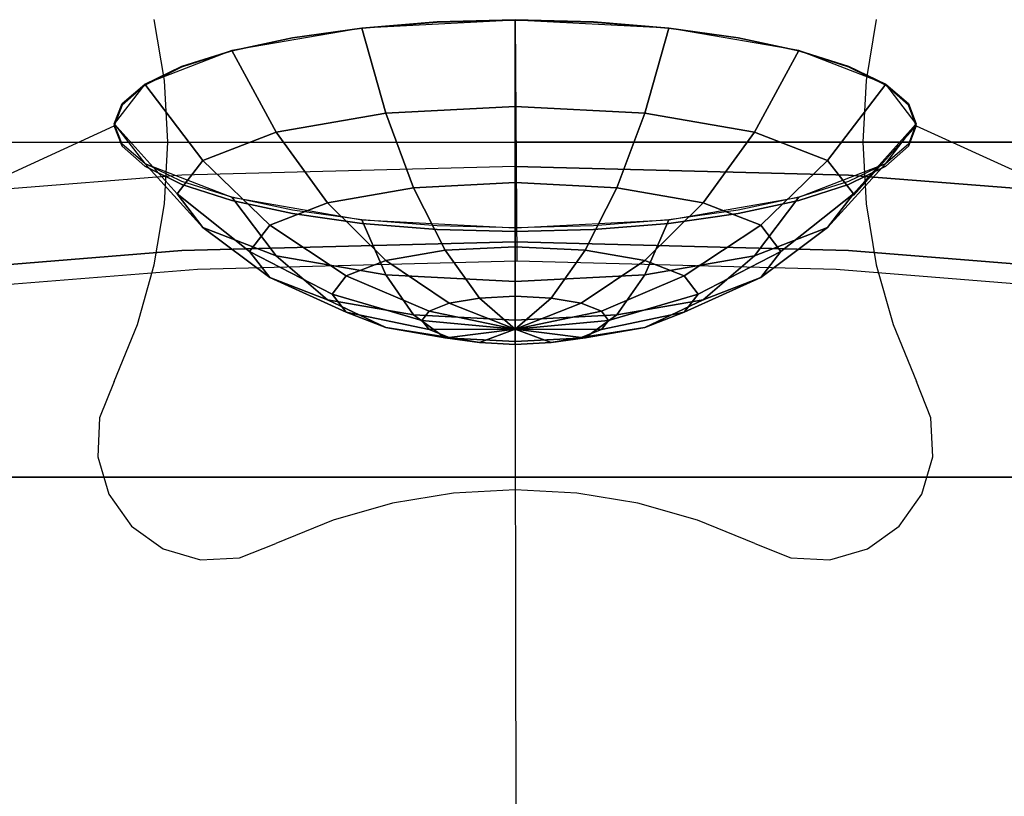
# Model space of a CAD drawing. Header units: millimetres. Extents: x -249 to 235, y -320 to 321.
# Tile 4 of 10: x -55 to 54, y -242 to -156. Entities that reach past the tile are written whole.
import ezdxf

# ---------------------------------------------------------------- set-up
doc = ezdxf.new("R2010")
doc.units = ezdxf.units.MM
doc.layers.add('KF_SW_215E_SPEAKDETAIL', color=250, linetype='Continuous')
doc.layers.add('KF_SW_215E_SPEAKER', color=253, linetype='Continuous')

# ---------------------------------------------------------------- blocks, each defined once
blk = doc.blocks.new('KF_SW215E')
at = {"layer": 'KF_SW_215E_SPEAKDETAIL', "color": 252}
for points, invisible_edges in [([(-45.94, 508.5, 200.46), (-46.14, 508.5, 204.77), (-39.86, 508.5, 200.93), (-42.1, 508.5, 198.69)], 14), ([(-46.14, 508.5, 204.77), (-44.93, 508.5, 208.91), (-37.63, 508.5, 203.16), (-39.86, 508.5, 200.93)], 14), ([(-44.33, 508.5, 196.46), (-45.94, 508.5, 200.46), (-42.1, 508.5, 198.69), (-44.33, 508.5, 196.46)], 14), ([(-44.93, 508.5, 208.91), (-42.43, 508.5, 212.43), (-35.4, 508.5, 205.4), (-37.63, 508.5, 203.16)], 14), ([(41.76, 508.5, 190.13), (44.33, 508.5, 196.46), (-44.33, 508.5, 196.46), (-41.76, 508.5, 190.13)], 10), ([(-20.13, 508.5, 211.76), (-26.46, 508.5, 214.33), (-44.33, 508.5, 196.46), (-33.25, 508.5, 196.46)], 14), ([(-42.43, 508.5, 212.43), (-38.91, 508.5, 214.93), (-33.16, 508.5, 207.63), (-35.4, 508.5, 205.4)], 14), ([(39.9, 508.5, 183.56), (41.76, 508.5, 190.13), (-41.76, 508.5, 190.13), (-39.9, 508.5, 183.56)], 10), ([(38.78, 508.5, 176.82), (39.9, 508.5, 183.56), (-39.9, 508.5, 183.56), (-38.78, 508.5, 176.82)], 10), ([(39.9, 508.5, 156.44), (38.78, 508.5, 163.18), (-38.78, 508.5, 163.18), (-39.9, 508.5, 156.44)], 10), ([(-38.91, 508.5, 214.93), (-34.77, 508.5, 216.14), (-30.93, 508.5, 209.86), (-33.16, 508.5, 207.63)], 14), ([(38.78, 508.5, 163.18), (38.4, 508.5, 170), (-38.4, 508.5, 170), (-38.78, 508.5, 163.18)], 10), ([(38.4, 508.5, 170), (38.78, 508.5, 176.82), (-38.78, 508.5, 176.82), (-38.4, 508.5, 170)], 10), ([(-34.77, 508.5, 216.14), (-30.46, 508.5, 215.94), (-28.69, 508.5, 212.1), (-30.93, 508.5, 209.86)], 14), ([(-13.56, 508.5, 209.9), (-20.13, 508.5, 211.76), (-33.25, 508.5, 196.46), (-22.17, 508.5, 196.46)], 14), ([(-30.46, 508.5, 215.94), (-26.46, 508.5, 214.33), (-26.46, 508.5, 214.33), (-28.69, 508.5, 212.1)], 14), ([(-6.82, 508.5, 208.78), (-13.56, 508.5, 209.9), (-22.17, 508.5, 196.46), (-11.08, 508.5, 196.46)], 14), ([(0, 508.5, 208.4), (-6.82, 508.5, 208.78), (-11.08, 508.5, 196.46), (0, 508.5, 196.46)], 14), ([(6.82, 508.5, 208.78), (0, 508.5, 208.4), (0, 508.5, 196.46), (11.08, 508.5, 196.46)], 14), ([(13.56, 508.5, 209.9), (6.82, 508.5, 208.78), (11.08, 508.5, 196.46), (22.17, 508.5, 196.46)], 14), ([(20.13, 508.5, 211.76), (13.56, 508.5, 209.9), (22.17, 508.5, 196.46), (33.25, 508.5, 196.46)], 14), ([(26.46, 508.5, 214.33), (20.13, 508.5, 211.76), (33.25, 508.5, 196.46), (44.33, 508.5, 196.46)], 14), ([(26.46, 508.5, 214.33), (30.46, 508.5, 215.94), (28.69, 508.5, 212.1), (26.46, 508.5, 214.33)], 14), ([(30.46, 508.5, 215.94), (34.77, 508.5, 216.14), (30.93, 508.5, 209.86), (28.69, 508.5, 212.1)], 14), ([(34.77, 508.5, 216.14), (38.91, 508.5, 214.93), (33.16, 508.5, 207.63), (30.93, 508.5, 209.86)], 14), ([(38.91, 508.5, 214.93), (42.43, 508.5, 212.43), (35.4, 508.5, 205.4), (33.16, 508.5, 207.63)], 14), ([(42.43, 508.5, 212.43), (44.93, 508.5, 208.91), (37.63, 508.5, 203.16), (35.4, 508.5, 205.4)], 14), ([(44.93, 508.5, 208.91), (46.14, 508.5, 204.77), (39.86, 508.5, 200.93), (37.63, 508.5, 203.16)], 14), ([(46.14, 508.5, 204.77), (45.94, 508.5, 200.46), (42.1, 508.5, 198.69), (39.86, 508.5, 200.93)], 14), ([(45.94, 508.5, 200.46), (44.33, 508.5, 196.46), (44.33, 508.5, 196.46), (42.1, 508.5, 198.69)], 14), ([(-45.94, -508.5, 200.46), (-46.14, -508.5, 204.77), (-39.86, -508.5, 200.93), (-42.1, -508.5, 198.69)], 14), ([(-46.14, -508.5, 204.77), (-44.93, -508.5, 208.91), (-37.63, -508.5, 203.16), (-39.86, -508.5, 200.93)], 14), ([(-44.33, -508.5, 196.46), (-45.94, -508.5, 200.46), (-42.1, -508.5, 198.69), (-44.33, -508.5, 196.46)], 14), ([(-44.93, -508.5, 208.91), (-42.43, -508.5, 212.43), (-35.4, -508.5, 205.4), (-37.63, -508.5, 203.16)], 14), ([(41.76, -508.5, 190.13), (44.33, -508.5, 196.46), (-44.33, -508.5, 196.46), (-41.76, -508.5, 190.13)], 10), ([(-20.13, -508.5, 211.76), (-26.46, -508.5, 214.33), (-44.33, -508.5, 196.46), (-33.25, -508.5, 196.46)], 14), ([(-42.43, -508.5, 212.43), (-38.91, -508.5, 214.93), (-33.16, -508.5, 207.63), (-35.4, -508.5, 205.4)], 14), ([(39.9, -508.5, 183.56), (41.76, -508.5, 190.13), (-41.76, -508.5, 190.13), (-39.9, -508.5, 183.56)], 10), ([(38.78, -508.5, 176.82), (39.9, -508.5, 183.56), (-39.9, -508.5, 183.56), (-38.78, -508.5, 176.82)], 10), ([(39.9, -508.5, 156.44), (38.78, -508.5, 163.18), (-38.78, -508.5, 163.18), (-39.9, -508.5, 156.44)], 10), ([(-38.91, -508.5, 214.93), (-34.77, -508.5, 216.14), (-30.93, -508.5, 209.86), (-33.16, -508.5, 207.63)], 14), ([(38.78, -508.5, 163.18), (38.4, -508.5, 170), (-38.4, -508.5, 170), (-38.78, -508.5, 163.18)], 10), ([(38.4, -508.5, 170), (38.78, -508.5, 176.82), (-38.78, -508.5, 176.82), (-38.4, -508.5, 170)], 10), ([(-34.77, -508.5, 216.14), (-30.46, -508.5, 215.94), (-28.69, -508.5, 212.1), (-30.93, -508.5, 209.86)], 14), ([(-13.56, -508.5, 209.9), (-20.13, -508.5, 211.76), (-33.25, -508.5, 196.46), (-22.17, -508.5, 196.46)], 14), ([(-30.46, -508.5, 215.94), (-26.46, -508.5, 214.33), (-26.46, -508.5, 214.33), (-28.69, -508.5, 212.1)], 14), ([(-6.82, -508.5, 208.78), (-13.56, -508.5, 209.9), (-22.17, -508.5, 196.46), (-11.08, -508.5, 196.46)], 14), ([(0, -508.5, 208.4), (-6.82, -508.5, 208.78), (-11.08, -508.5, 196.46), (0, -508.5, 196.46)], 14), ([(6.82, -508.5, 208.78), (0, -508.5, 208.4), (0, -508.5, 196.46), (11.08, -508.5, 196.46)], 14), ([(13.56, -508.5, 209.9), (6.82, -508.5, 208.78), (11.08, -508.5, 196.46), (22.17, -508.5, 196.46)], 14), ([(20.13, -508.5, 211.76), (13.56, -508.5, 209.9), (22.17, -508.5, 196.46), (33.25, -508.5, 196.46)], 14), ([(26.46, -508.5, 214.33), (20.13, -508.5, 211.76), (33.25, -508.5, 196.46), (44.33, -508.5, 196.46)], 14), ([(26.46, -508.5, 214.33), (30.46, -508.5, 215.94), (28.69, -508.5, 212.1), (26.46, -508.5, 214.33)], 14), ([(30.46, -508.5, 215.94), (34.77, -508.5, 216.14), (30.93, -508.5, 209.86), (28.69, -508.5, 212.1)], 14), ([(34.77, -508.5, 216.14), (38.91, -508.5, 214.93), (33.16, -508.5, 207.63), (30.93, -508.5, 209.86)], 14), ([(38.91, -508.5, 214.93), (42.43, -508.5, 212.43), (35.4, -508.5, 205.4), (33.16, -508.5, 207.63)], 14), ([(42.43, -508.5, 212.43), (44.93, -508.5, 208.91), (37.63, -508.5, 203.16), (35.4, -508.5, 205.4)], 14), ([(44.93, -508.5, 208.91), (46.14, -508.5, 204.77), (39.86, -508.5, 200.93), (37.63, -508.5, 203.16)], 14), ([(46.14, -508.5, 204.77), (45.94, -508.5, 200.46), (42.1, -508.5, 198.69), (39.86, -508.5, 200.93)], 14), ([(45.94, -508.5, 200.46), (44.33, -508.5, 196.46), (44.33, -508.5, 196.46), (42.1, -508.5, 198.69)], 14)]:
    blk.add_3dface(points, dxfattribs=dict(at, invisible_edges=invisible_edges))
at = {"layer": 'KF_SW_215E_SPEAKDETAIL'}
for points, invisible_edges in [([(-8.64, 338.72, 179.64), (0, 339.54, 179.86), (0.17, 454.19, 278.51), (-35.13, 450.84, 277.59)], 10), ([(0, 339.54, 179.86), (8.64, 338.72, 179.64), (35.47, 450.84, 277.59), (0.17, 454.19, 278.51)], 2), ([(-16.96, 336.29, 178.97), (-8.64, 338.72, 179.64), (-35.13, 450.84, 277.59), (-69.07, 440.91, 274.87)], 10), ([(8.64, 338.72, 179.64), (16.96, 336.29, 178.97), (69.41, 440.91, 274.87), (35.47, 450.84, 277.59)], 10), ([(-24.62, 332.34, 177.89), (-16.96, 336.29, 178.97), (-69.07, 440.91, 274.87), (-100.35, 424.78, 270.47)], 10), ([(16.96, 336.29, 178.97), (24.62, 332.34, 177.89), (100.69, 424.78, 270.47), (69.41, 440.91, 274.87)], 10), ([(-31.33, 327.02, 176.44), (-24.62, 332.34, 177.89), (-100.35, 424.78, 270.47), (-127.77, 403.07, 264.54)], 10), ([(24.62, 332.34, 177.89), (31.33, 327.02, 176.44), (128.11, 403.07, 264.54), (100.69, 424.78, 270.47)], 10), ([(-36.84, 320.54, 174.67), (-31.33, 327.02, 176.44), (-127.77, 403.07, 264.54), (-150.27, 376.63, 257.31)], 10), ([(31.33, 327.02, 176.44), (36.84, 320.54, 174.67), (150.61, 376.63, 257.31), (128.11, 403.07, 264.54)], 10), ([(-40.94, 313.15, 172.65), (-36.84, 320.54, 174.67), (-150.27, 376.63, 257.31), (-166.99, 346.45, 249.06)], 10), ([(36.84, 320.54, 174.67), (40.94, 313.15, 172.65), (167.33, 346.45, 249.06), (150.61, 376.63, 257.31)], 10), ([(-43.46, 305.13, 170.46), (-40.94, 313.15, 172.65), (-166.99, 346.45, 249.06), (-177.28, 313.71, 240.11)], 10), ([(40.94, 313.15, 172.65), (43.46, 305.13, 170.46), (177.62, 313.71, 240.11), (167.33, 346.45, 249.06)], 10), ([(-16.96, 336.29, 178.97), (0, 339.54, 179.86), (-8.64, 338.72, 179.64)], 1), ([(0, 339.54, 179.86), (-8.64, 338.72, 179.64), (-16.96, 336.29, 178.97)], 10), ([(0, 339.54, 179.86), (16.96, 336.29, 178.97), (8.64, 338.72, 179.64)], 1), ([(-31.33, 327.02, 176.44), (-16.96, 336.29, 178.97), (-24.62, 332.34, 177.89)], 1), ([(-16.96, 336.29, 178.97), (-24.62, 332.34, 177.89), (-31.33, 327.02, 176.44)], 10), ([(16.96, 336.29, 178.97), (31.33, 327.02, 176.44), (24.62, 332.34, 177.89)], 1), ([(31.33, 327.02, 176.44), (24.62, 332.34, 177.89), (16.96, 336.29, 178.97)], 10), ([(-40.94, 313.15, 172.65), (-31.33, 327.02, 176.44), (-36.84, 320.54, 174.67)], 1), ([(-31.33, 327.02, 176.44), (-36.84, 320.54, 174.67), (-40.94, 313.15, 172.65)], 10), ([(31.33, 327.02, 176.44), (40.94, 313.15, 172.65), (36.84, 320.54, 174.67)], 1), ([(-44.31, 296.8, 168.18), (-43.46, 305.13, 170.46), (-177.28, 313.71, 240.11), (-180.76, 279.66, 230.81)], 2), ([(43.46, 305.13, 170.46), (44.31, 296.8, 168.18), (181.1, 279.66, 230.81), (177.62, 313.71, 240.11)], 8), ([(-44.31, 296.8, 168.18), (-40.94, 313.15, 172.65), (-43.46, 305.13, 170.46)], 1), ([(-40.94, 313.15, 172.65), (-43.46, 305.13, 170.46), (-44.31, 296.8, 168.18)], 10), ([(40.94, 313.15, 172.65), (44.31, 296.8, 168.18), (43.46, 305.13, 170.46)], 1), ([(-43.46, 288.46, 165.9), (-44.31, 296.8, 168.18), (-180.76, 279.66, 230.81), (-177.28, 245.61, 221.5)], 10), ([(-40.94, 280.44, 163.71), (-44.31, 296.8, 168.18), (-43.46, 288.46, 165.9)], 1), ([(-44.31, 296.8, 168.18), (-43.46, 288.46, 165.9), (-40.94, 280.44, 163.71)], 10), ([(37.37, 294.68, 175.9), (44.31, 296.8, 168.18), (40.94, 280.44, 163.71), (34.52, 280.89, 172.13)], 14), ([(44.31, 296.8, 168.18), (40.94, 280.44, 163.71), (43.46, 288.46, 165.9)], 1), ([(44.31, 296.8, 168.18), (43.46, 288.46, 165.9), (177.62, 245.61, 221.5), (181.1, 279.66, 230.81)], 10), ([(-40.94, 280.44, 163.71), (-43.46, 288.46, 165.9), (-177.28, 245.61, 221.5), (-166.99, 212.87, 212.55)], 10), ([(43.46, 288.46, 165.9), (40.94, 280.44, 163.71), (167.33, 212.87, 212.55), (177.62, 245.61, 221.5)], 10), ([(-36.84, 273.05, 161.69), (-40.94, 280.44, 163.71), (-166.99, 212.87, 212.55), (-150.27, 182.7, 204.31)], 10), ([(-31.33, 266.57, 159.92), (-40.94, 280.44, 163.71), (-36.84, 273.05, 161.69)], 1), ([(-40.94, 280.44, 163.71), (-36.84, 273.05, 161.69), (-31.33, 266.57, 159.92)], 10), ([(40.94, 280.44, 163.71), (31.33, 266.57, 159.92), (36.84, 273.05, 161.69)], 1), ([(31.33, 266.57, 159.92), (36.84, 273.05, 161.69), (40.94, 280.44, 163.71)], 10), ([(40.94, 280.44, 163.71), (36.84, 273.05, 161.69), (150.61, 182.7, 204.31), (167.33, 212.87, 212.55)], 10), ([(-31.33, 266.57, 159.92), (-36.84, 273.05, 161.69), (-150.27, 182.7, 204.31), (-127.77, 156.25, 197.08)], 10), ([(36.84, 273.05, 161.69), (31.33, 266.57, 159.92), (128.11, 156.25, 197.08), (150.61, 182.7, 204.31)], 10), ([(-24.62, 261.25, 158.47), (-31.33, 266.57, 159.92), (-127.77, 156.25, 197.08), (-100.35, 134.55, 191.15)], 10), ([(-16.96, 257.3, 157.39), (-31.33, 266.57, 159.92), (-24.62, 261.25, 158.47)], 1), ([(-31.33, 266.57, 159.92), (-24.62, 261.25, 158.47), (-16.96, 257.3, 157.39)], 10), ([(31.33, 266.57, 159.92), (16.96, 257.3, 157.39), (24.62, 261.25, 158.47)], 1), ([(16.96, 257.3, 157.39), (24.62, 261.25, 158.47), (31.33, 266.57, 159.92)], 10), ([(31.33, 266.57, 159.92), (24.62, 261.25, 158.47), (100.69, 134.55, 191.15), (128.11, 156.25, 197.08)], 10), ([(-16.96, 257.3, 157.39), (-24.62, 261.25, 158.47), (-100.35, 134.55, 191.15), (-69.07, 118.42, 186.74)], 10), ([(24.62, 261.25, 158.47), (16.96, 257.3, 157.39), (69.41, 118.42, 186.74), (100.69, 134.55, 191.15)], 10), ([(-8.64, 254.87, 156.72), (-16.96, 257.3, 157.39), (-69.07, 118.42, 186.74), (-35.13, 108.49, 184.03)], 10), ([(0, 254.05, 156.5), (-16.96, 257.3, 157.39), (-8.64, 254.87, 156.72)], 1), ([(-16.96, 257.3, 157.39), (-8.64, 254.87, 156.72), (0, 254.05, 156.5)], 10), ([(16.96, 257.3, 157.39), (0, 254.05, 156.5), (8.64, 254.87, 156.72)], 1), ([(0, 254.05, 156.5), (8.64, 254.87, 156.72), (16.96, 257.3, 157.39)], 10), ([(16.96, 257.3, 157.39), (8.64, 254.87, 156.72), (35.47, 108.49, 184.03), (69.41, 118.42, 186.74)], 10), ([(0, 254.05, 156.5), (-8.64, 254.87, 156.72), (-35.13, 108.49, 184.03), (0.17, 105.13, 183.11)], 10), ([(8.64, 254.87, 156.72), (0, 254.05, 156.5), (0.17, 105.13, 183.11), (35.47, 108.49, 184.03)], 8), ([(-36.84, 101.01, 181.98), (-72.27, 111.38, 184.82), (-69.07, 118.42, 186.74), (-35.13, 108.49, 184.03)], 10), ([(72.27, 111.38, 184.82), (36.84, 101.01, 181.98), (35.47, 108.49, 184.03), (69.41, 118.42, 186.74)], 10), ([(-36.84, 103.29, 173.63), (-72.27, 113.66, 176.47), (-72.27, 111.38, 184.82), (-36.84, 101.01, 181.98)], 10), ([(72.27, 113.66, 176.47), (36.84, 103.29, 173.63), (36.84, 101.01, 181.98), (72.27, 111.38, 184.82)], 10), ([(0, 97.51, 181.03), (-36.84, 101.01, 181.98), (-35.13, 108.49, 184.03), (0.17, 105.13, 183.11)], 10), ([(36.84, 101.01, 181.98), (0, 97.51, 181.03), (0.17, 105.13, 183.11), (35.47, 108.49, 184.03)], 10), ([(0, 99.79, 172.68), (-36.84, 103.29, 173.63), (-36.84, 101.01, 181.98), (0, 97.51, 181.03)], 10), ([(36.84, 103.29, 173.63), (0, 99.79, 172.68), (0, 97.51, 181.03), (36.84, 101.01, 181.98)], 10), ([(220, 7.5, 265), (220, 7.5, 207), (-220, 7.5, 207), (-220, 7.5, 265)], 8), ([(220, -7.5, 265), (220, -7.5, 207), (-220, -7.5, 207), (-220, -7.5, 265)], 8), ([(0, -99.79, 172.68), (-36.84, -103.29, 173.63), (-36.84, -101.01, 181.98), (0, -97.51, 181.03)], 10), ([(0, -97.51, 181.03), (-36.84, -101.01, 181.98), (-35.13, -108.49, 184.03), (0.17, -105.13, 183.11)], 10), ([(36.84, -103.29, 173.63), (0, -99.79, 172.68), (0, -97.51, 181.03), (36.84, -101.01, 181.98)], 10), ([(36.84, -101.01, 181.98), (0, -97.51, 181.03), (0.17, -105.13, 183.11), (35.47, -108.49, 184.03)], 10), ([(-36.84, -101.01, 181.98), (-72.27, -111.38, 184.82), (-69.07, -118.42, 186.74), (-35.13, -108.49, 184.03)], 10), ([(-36.84, -103.29, 173.63), (-72.27, -113.66, 176.47), (-72.27, -111.38, 184.82), (-36.84, -101.01, 181.98)], 10), ([(72.27, -111.38, 184.82), (36.84, -101.01, 181.98), (35.47, -108.49, 184.03), (69.41, -118.42, 186.74)], 10), ([(72.27, -113.66, 176.47), (36.84, -103.29, 173.63), (36.84, -101.01, 181.98), (72.27, -111.38, 184.82)], 10), ([(0, -254.05, 156.5), (-8.64, -254.87, 156.72), (-35.13, -108.49, 184.03), (0.17, -105.13, 183.11)], 10), ([(8.64, -254.87, 156.72), (0, -254.05, 156.5), (0.17, -105.13, 183.11), (35.47, -108.49, 184.03)], 8), ([(-8.64, -254.87, 156.72), (-16.96, -257.3, 157.39), (-69.07, -118.42, 186.74), (-35.13, -108.49, 184.03)], 10), ([(16.96, -257.3, 157.39), (8.64, -254.87, 156.72), (35.47, -108.49, 184.03), (69.41, -118.42, 186.74)], 10), ([(-16.96, -257.3, 157.39), (-24.62, -261.25, 158.47), (-100.35, -134.55, 191.15), (-69.07, -118.42, 186.74)], 10), ([(24.62, -261.25, 158.47), (16.96, -257.3, 157.39), (69.41, -118.42, 186.74), (100.69, -134.55, 191.15)], 10), ([(-24.62, -261.25, 158.47), (-31.33, -266.57, 159.92), (-127.77, -156.25, 197.08), (-100.35, -134.55, 191.15)], 10), ([(31.33, -266.57, 159.92), (24.62, -261.25, 158.47), (100.69, -134.55, 191.15), (128.11, -156.25, 197.08)], 10), ([(-31.33, -266.57, 159.92), (-36.84, -273.05, 161.69), (-150.27, -182.7, 204.31), (-127.77, -156.25, 197.08)], 10), ([(36.84, -273.05, 161.69), (31.33, -266.57, 159.92), (128.11, -156.25, 197.08), (150.61, -182.7, 204.31)], 10), ([(-36.84, -273.05, 161.69), (-40.94, -280.44, 163.71), (-166.99, -212.87, 212.55), (-150.27, -182.7, 204.31)], 10), ([(40.94, -280.44, 163.71), (36.84, -273.05, 161.69), (150.61, -182.7, 204.31), (167.33, -212.87, 212.55)], 10), ([(-40.94, -280.44, 163.71), (-43.46, -288.46, 165.9), (-177.28, -245.61, 221.5), (-166.99, -212.87, 212.55)], 10), ([(43.46, -288.46, 165.9), (40.94, -280.44, 163.71), (167.33, -212.87, 212.55), (177.62, -245.61, 221.5)], 10), ([(-43.46, -288.46, 165.9), (-44.31, -296.8, 168.18), (-180.76, -279.66, 230.81), (-177.28, -245.61, 221.5)], 10), ([(44.31, -296.8, 168.18), (43.46, -288.46, 165.9), (177.62, -245.61, 221.5), (181.1, -279.66, 230.81)], 10), ([(0, -254.05, 156.5), (-16.96, -257.3, 157.39), (-8.64, -254.87, 156.72)], 1), ([(-16.96, -257.3, 157.39), (-8.64, -254.87, 156.72), (0, -254.05, 156.5)], 10), ([(16.96, -257.3, 157.39), (0, -254.05, 156.5), (8.64, -254.87, 156.72)], 1), ([(0, -254.05, 156.5), (8.64, -254.87, 156.72), (16.96, -257.3, 157.39)], 10), ([(-16.96, -257.3, 157.39), (-31.33, -266.57, 159.92), (-24.62, -261.25, 158.47)], 1), ([(-31.33, -266.57, 159.92), (-24.62, -261.25, 158.47), (-16.96, -257.3, 157.39)], 10), ([(31.33, -266.57, 159.92), (16.96, -257.3, 157.39), (24.62, -261.25, 158.47)], 1), ([(16.96, -257.3, 157.39), (24.62, -261.25, 158.47), (31.33, -266.57, 159.92)], 10), ([(-31.33, -266.57, 159.92), (-40.94, -280.44, 163.71), (-36.84, -273.05, 161.69)], 1), ([(-40.94, -280.44, 163.71), (-36.84, -273.05, 161.69), (-31.33, -266.57, 159.92)], 10), ([(40.94, -280.44, 163.71), (31.33, -266.57, 159.92), (36.84, -273.05, 161.69)], 1), ([(31.33, -266.57, 159.92), (36.84, -273.05, 161.69), (40.94, -280.44, 163.71)], 10), ([(-44.31, -296.8, 168.18), (-43.46, -305.13, 170.46), (-177.28, -313.71, 240.11), (-180.76, -279.66, 230.81)], 2), ([(-40.94, -280.44, 163.71), (-44.31, -296.8, 168.18), (-43.46, -288.46, 165.9)], 1), ([(-44.31, -296.8, 168.18), (-43.46, -288.46, 165.9), (-40.94, -280.44, 163.71)], 10), ([(37.37, -294.68, 175.9), (44.31, -296.8, 168.18), (40.94, -280.44, 163.71), (34.52, -280.89, 172.13)], 14), ([(44.31, -296.8, 168.18), (40.94, -280.44, 163.71), (43.46, -288.46, 165.9)], 1), ([(43.46, -305.13, 170.46), (44.31, -296.8, 168.18), (181.1, -279.66, 230.81), (177.62, -313.71, 240.11)], 8), ([(-44.31, -296.8, 168.18), (-40.94, -313.15, 172.65), (-43.46, -305.13, 170.46)], 1), ([(-40.94, -313.15, 172.65), (-43.46, -305.13, 170.46), (-44.31, -296.8, 168.18)], 10), ([(40.94, -313.15, 172.65), (44.31, -296.8, 168.18), (43.46, -305.13, 170.46)], 1), ([(-43.46, -305.13, 170.46), (-40.94, -313.15, 172.65), (-166.99, -346.45, 249.06), (-177.28, -313.71, 240.11)], 10), ([(40.94, -313.15, 172.65), (43.46, -305.13, 170.46), (177.62, -313.71, 240.11), (167.33, -346.45, 249.06)], 10), ([(-40.94, -313.15, 172.65), (-36.84, -320.54, 174.67), (-150.27, -376.63, 257.31), (-166.99, -346.45, 249.06)], 10), ([(-40.94, -313.15, 172.65), (-31.33, -327.02, 176.44), (-36.84, -320.54, 174.67)], 1), ([(-31.33, -327.02, 176.44), (-36.84, -320.54, 174.67), (-40.94, -313.15, 172.65)], 10), ([(31.33, -327.02, 176.44), (40.94, -313.15, 172.65), (36.84, -320.54, 174.67)], 1), ([(36.84, -320.54, 174.67), (40.94, -313.15, 172.65), (167.33, -346.45, 249.06), (150.61, -376.63, 257.31)], 10), ([(-36.84, -320.54, 174.67), (-31.33, -327.02, 176.44), (-127.77, -403.07, 264.54), (-150.27, -376.63, 257.31)], 10), ([(31.33, -327.02, 176.44), (36.84, -320.54, 174.67), (150.61, -376.63, 257.31), (128.11, -403.07, 264.54)], 10), ([(-31.33, -327.02, 176.44), (-24.62, -332.34, 177.89), (-100.35, -424.78, 270.47), (-127.77, -403.07, 264.54)], 10), ([(-31.33, -327.02, 176.44), (-16.96, -336.29, 178.97), (-24.62, -332.34, 177.89)], 1), ([(-16.96, -336.29, 178.97), (-24.62, -332.34, 177.89), (-31.33, -327.02, 176.44)], 10), ([(16.96, -336.29, 178.97), (31.33, -327.02, 176.44), (24.62, -332.34, 177.89)], 1), ([(31.33, -327.02, 176.44), (24.62, -332.34, 177.89), (16.96, -336.29, 178.97)], 10), ([(24.62, -332.34, 177.89), (31.33, -327.02, 176.44), (128.11, -403.07, 264.54), (100.69, -424.78, 270.47)], 10), ([(-24.62, -332.34, 177.89), (-16.96, -336.29, 178.97), (-69.07, -440.91, 274.87), (-100.35, -424.78, 270.47)], 10), ([(16.96, -336.29, 178.97), (24.62, -332.34, 177.89), (100.69, -424.78, 270.47), (69.41, -440.91, 274.87)], 10), ([(-16.96, -336.29, 178.97), (-8.64, -338.72, 179.64), (-35.13, -450.84, 277.59), (-69.07, -440.91, 274.87)], 10), ([(-16.96, -336.29, 178.97), (0, -339.54, 179.86), (-8.64, -338.72, 179.64)], 1), ([(0, -339.54, 179.86), (-8.64, -338.72, 179.64), (-16.96, -336.29, 178.97)], 10), ([(0, -339.54, 179.86), (16.96, -336.29, 178.97), (8.64, -338.72, 179.64)], 1), ([(8.64, -338.72, 179.64), (16.96, -336.29, 178.97), (69.41, -440.91, 274.87), (35.47, -450.84, 277.59)], 10), ([(-8.64, -338.72, 179.64), (0, -339.54, 179.86), (0.17, -454.19, 278.51), (-35.13, -450.84, 277.59)], 10), ([(0, -339.54, 179.86), (8.64, -338.72, 179.64), (35.47, -450.84, 277.59), (0.17, -454.19, 278.51)], 2)]:
    blk.add_3dface(points, dxfattribs=dict(at, invisible_edges=invisible_edges))
for points in [[(-16.96, 336.39, 178.58), (0, 339.65, 179.45), (-8.64, 338.83, 179.23)], [(-14.3, 328.12, 184.65), (-16.96, 336.39, 178.58), (0, 339.65, 179.45), (0, 330.87, 185.39)], [(0, 339.65, 179.45), (16.96, 336.39, 178.58), (8.64, 338.83, 179.23)], [(0, 330.87, 185.39), (0, 339.65, 179.45), (16.96, 336.39, 178.58), (14.3, 328.12, 184.65)], [(-31.33, 327.11, 176.09), (-16.96, 336.39, 178.58), (-24.62, 332.44, 177.52)], [(-26.42, 320.3, 182.56), (-31.33, 327.11, 176.09), (-16.96, 336.39, 178.58), (-14.3, 328.12, 184.65)], [(14.3, 328.12, 184.65), (16.96, 336.39, 178.58), (31.33, 327.11, 176.09), (26.42, 320.3, 182.56)], [(16.96, 336.39, 178.58), (31.33, 327.11, 176.09), (24.62, 332.44, 177.52)], [(31.33, 327.11, 176.09), (24.62, 332.44, 177.52), (16.96, 336.39, 178.58)], [(-11.24, 319.28, 189.09), (-14.3, 328.12, 184.65), (0, 330.87, 185.39), (0, 321.43, 189.66)], [(0, 321.43, 189.66), (0, 330.87, 185.39), (14.3, 328.12, 184.65), (11.24, 319.28, 189.09)], [(-20.76, 313.13, 187.44), (-26.42, 320.3, 182.56), (-14.3, 328.12, 184.65), (-11.24, 319.28, 189.09)], [(11.24, 319.28, 189.09), (14.3, 328.12, 184.65), (26.42, 320.3, 182.56), (20.76, 313.13, 187.44)], [(-40.94, 313.23, 172.37), (-31.33, 327.11, 176.09), (-36.84, 320.63, 174.35)], [(-31.33, 327.11, 176.09), (-36.84, 320.63, 174.35), (-40.94, 313.23, 172.37)], [(-34.52, 308.59, 179.42), (-40.94, 313.23, 172.37), (-31.33, 327.11, 176.09), (-26.42, 320.3, 182.56)], [(26.42, 320.3, 182.56), (31.33, 327.11, 176.09), (40.94, 313.23, 172.37), (34.52, 308.59, 179.42)], [(31.33, 327.11, 176.09), (40.94, 313.23, 172.37), (36.84, 320.63, 174.35)], [(40.94, 313.23, 172.37), (36.84, 320.63, 174.35), (31.33, 327.11, 176.09)], [(-7.74, 309.86, 191.62), (-11.24, 319.28, 189.09), (0, 321.43, 189.66), (0, 311.35, 192.02)], [(0, 311.35, 192.02), (0, 321.43, 189.66), (11.24, 319.28, 189.09), (7.74, 309.86, 191.62)], [(-27.12, 303.93, 184.97), (-34.52, 308.59, 179.42), (-26.42, 320.3, 182.56), (-20.76, 313.13, 187.44)], [(20.76, 313.13, 187.44), (26.42, 320.3, 182.56), (34.52, 308.59, 179.42), (27.12, 303.93, 184.97)], [(-14.3, 305.62, 190.48), (-20.76, 313.13, 187.44), (-11.24, 319.28, 189.09), (-7.74, 309.86, 191.62)], [(7.74, 309.86, 191.62), (11.24, 319.28, 189.09), (20.76, 313.13, 187.44), (14.3, 305.62, 190.48)], [(-44.31, 296.85, 167.98), (-40.94, 313.23, 172.37), (-43.46, 305.2, 170.22)], [(-37.37, 294.78, 175.72), (-44.31, 296.85, 167.98), (-40.94, 313.23, 172.37), (-34.52, 308.59, 179.42)], [(-18.68, 299.29, 188.79), (-27.12, 303.93, 184.97), (-20.76, 313.13, 187.44), (-14.3, 305.62, 190.48)], [(14.3, 305.62, 190.48), (20.76, 313.13, 187.44), (27.12, 303.93, 184.97), (18.68, 299.29, 188.79)], [(34.52, 308.59, 179.42), (40.94, 313.23, 172.37), (44.31, 296.85, 167.98), (37.37, 294.78, 175.72)], [(40.94, 313.23, 172.37), (44.31, 296.85, 167.98), (43.46, 305.2, 170.22)], [(44.31, 296.85, 167.98), (43.46, 305.2, 170.22), (40.94, 313.23, 172.37)], [(-3.95, 300.23, 192.15), (-7.74, 309.86, 191.62), (0, 311.35, 192.02), (0, 300.99, 192.36)], [(0, 300.99, 192.36), (0, 311.35, 192.02), (7.74, 309.86, 191.62), (3.95, 300.23, 192.15)], [(-7.29, 298.07, 191.57), (-14.3, 305.62, 190.48), (-7.74, 309.86, 191.62), (-3.95, 300.23, 192.15)], [(3.95, 300.23, 192.15), (7.74, 309.86, 191.62), (14.3, 305.62, 190.48), (7.29, 298.07, 191.57)], [(-29.36, 293.08, 182.07), (-37.37, 294.78, 175.72), (-34.52, 308.59, 179.42), (-27.12, 303.93, 184.97)], [(27.12, 303.93, 184.97), (34.52, 308.59, 179.42), (37.37, 294.78, 175.72), (29.36, 293.08, 182.07)], [(-9.53, 294.84, 190.71), (-18.68, 299.29, 188.79), (-14.3, 305.62, 190.48), (-7.29, 298.07, 191.57)], [(7.29, 298.07, 191.57), (14.3, 305.62, 190.48), (18.68, 299.29, 188.79), (9.53, 294.84, 190.71)], [(-20.22, 291.81, 186.78), (-29.36, 293.08, 182.07), (-27.12, 303.93, 184.97), (-18.68, 299.29, 188.79)], [(18.68, 299.29, 188.79), (27.12, 303.93, 184.97), (29.36, 293.08, 182.07), (20.22, 291.81, 186.78)], [(0, 290.77, 190.67), (-3.95, 300.23, 192.15), (0, 300.99, 192.36), (0, 290.77, 190.67)], [(0, 290.77, 190.67), (0, 300.99, 192.36), (3.95, 300.23, 192.15), (0, 290.77, 190.67)], [(-10.31, 291.03, 189.69), (-20.22, 291.81, 186.78), (-18.68, 299.29, 188.79), (-9.53, 294.84, 190.71)], [(0, 290.77, 190.67), (-7.29, 298.07, 191.57), (-3.95, 300.23, 192.15), (0, 290.77, 190.67)], [(0, 290.77, 190.67), (3.95, 300.23, 192.15), (7.29, 298.07, 191.57), (0, 290.77, 190.67)], [(9.53, 294.84, 190.71), (18.68, 299.29, 188.79), (20.22, 291.81, 186.78), (10.31, 291.03, 189.69)], [(0, 290.77, 190.67), (-9.53, 294.84, 190.71), (-7.29, 298.07, 191.57), (0, 290.77, 190.67)], [(0, 290.77, 190.67), (7.29, 298.07, 191.57), (9.53, 294.84, 190.71), (0, 290.77, 190.67)], [(-40.94, 280.47, 163.59), (-44.31, 296.85, 167.98), (-43.46, 288.5, 165.74)], [(-44.31, 296.85, 167.98), (-43.46, 288.5, 165.74), (-40.94, 280.47, 163.59)], [(-34.52, 280.96, 172.02), (-40.94, 280.47, 163.59), (-44.31, 296.85, 167.98), (-37.37, 294.78, 175.72)], [(37.37, 294.78, 175.72), (44.31, 296.85, 167.98), (40.94, 280.47, 163.59), (34.52, 280.96, 172.02)], [(44.31, 296.85, 167.98), (40.94, 280.47, 163.59), (43.46, 288.5, 165.74)], [(40.94, 280.47, 163.59), (43.46, 288.5, 165.74), (44.31, 296.85, 167.98)], [(-27.12, 282.22, 179.16), (-34.52, 280.96, 172.02), (-37.37, 294.78, 175.72), (-29.36, 293.08, 182.07)], [(0, 290.77, 190.67), (-10.31, 291.03, 189.69), (-9.53, 294.84, 190.71), (0, 290.77, 190.67)], [(0, 290.77, 190.67), (9.53, 294.84, 190.71), (10.31, 291.03, 189.69), (0, 290.77, 190.67)], [(29.36, 293.08, 182.07), (37.37, 294.78, 175.72), (34.52, 280.96, 172.02), (27.12, 282.22, 179.16)], [(-18.68, 284.34, 184.78), (-27.12, 282.22, 179.16), (-29.36, 293.08, 182.07), (-20.22, 291.81, 186.78)], [(20.22, 291.81, 186.78), (29.36, 293.08, 182.07), (27.12, 282.22, 179.16), (18.68, 284.34, 184.78)], [(-9.53, 287.22, 188.67), (-18.68, 284.34, 184.78), (-20.22, 291.81, 186.78), (-10.31, 291.03, 189.69)], [(10.31, 291.03, 189.69), (20.22, 291.81, 186.78), (18.68, 284.34, 184.78), (9.53, 287.22, 188.67)], [(0, 290.77, 190.67), (-9.53, 287.22, 188.67), (-10.31, 291.03, 189.69), (0, 290.77, 190.67)], [(0, 290.77, 190.67), (-7.29, 283.99, 187.8), (-9.53, 287.22, 188.67), (0, 290.77, 190.67)], [(0, 290.77, 190.67), (-3.95, 281.83, 187.22), (-7.29, 283.99, 187.8), (0, 290.77, 190.67)], [(0, 290.77, 190.67), (0, 281.07, 187.02), (-3.95, 281.83, 187.22), (0, 290.77, 190.67)], [(0, 290.77, 190.67), (10.31, 291.03, 189.69), (9.53, 287.22, 188.67), (0, 290.77, 190.67)], [(0, 290.77, 190.67), (3.95, 281.83, 187.22), (0, 281.07, 187.02), (0, 290.77, 190.67)], [(0, 290.77, 190.67), (7.29, 283.99, 187.8), (3.95, 281.83, 187.22), (0, 290.77, 190.67)], [(0, 290.77, 190.67), (9.53, 287.22, 188.67), (7.29, 283.99, 187.8), (0, 290.77, 190.67)], [(-7.29, 283.99, 187.8), (-14.3, 278, 183.08), (-18.68, 284.34, 184.78), (-9.53, 287.22, 188.67)], [(9.53, 287.22, 188.67), (18.68, 284.34, 184.78), (14.3, 278, 183.08), (7.29, 283.99, 187.8)], [(-14.3, 278, 183.08), (-20.76, 273.02, 176.69), (-27.12, 282.22, 179.16), (-18.68, 284.34, 184.78)], [(18.68, 284.34, 184.78), (27.12, 282.22, 179.16), (20.76, 273.02, 176.69), (14.3, 278, 183.08)], [(-3.95, 281.83, 187.22), (-7.74, 273.76, 181.95), (-14.3, 278, 183.08), (-7.29, 283.99, 187.8)], [(7.29, 283.99, 187.8), (14.3, 278, 183.08), (7.74, 273.76, 181.95), (3.95, 281.83, 187.22)], [(-20.76, 273.02, 176.69), (-26.42, 269.25, 168.88), (-34.52, 280.96, 172.02), (-27.12, 282.22, 179.16)], [(0, 281.07, 187.02), (0, 272.28, 181.55), (-7.74, 273.76, 181.95), (-3.95, 281.83, 187.22)], [(3.95, 281.83, 187.22), (7.74, 273.76, 181.95), (0, 272.28, 181.55), (0, 281.07, 187.02)], [(27.12, 282.22, 179.16), (34.52, 280.96, 172.02), (26.42, 269.25, 168.88), (20.76, 273.02, 176.69)], [(-26.42, 269.25, 168.88), (-31.33, 266.58, 159.87), (-40.94, 280.47, 163.59), (-34.52, 280.96, 172.02)], [(34.52, 280.96, 172.02), (40.94, 280.47, 163.59), (31.33, 266.58, 159.87), (26.42, 269.25, 168.88)], [(-31.33, 266.58, 159.87), (-40.94, 280.47, 163.59), (-36.84, 273.07, 161.61)], [(-40.94, 280.47, 163.59), (-36.84, 273.07, 161.61), (-31.33, 266.58, 159.87)], [(40.94, 280.47, 163.59), (31.33, 266.58, 159.87), (36.84, 273.07, 161.61)], [(31.33, 266.58, 159.87), (36.84, 273.07, 161.61), (40.94, 280.47, 163.59)], [(-7.74, 273.76, 181.95), (-11.24, 266.87, 175.04), (-20.76, 273.02, 176.69), (-14.3, 278, 183.08)], [(14.3, 278, 183.08), (20.76, 273.02, 176.69), (11.24, 266.87, 175.04), (7.74, 273.76, 181.95)], [(0, 272.28, 181.55), (0, 264.72, 174.47), (-11.24, 266.87, 175.04), (-7.74, 273.76, 181.95)], [(7.74, 273.76, 181.95), (11.24, 266.87, 175.04), (0, 264.72, 174.47), (0, 272.28, 181.55)], [(-11.24, 266.87, 175.04), (-14.3, 261.43, 166.78), (-26.42, 269.25, 168.88), (-20.76, 273.02, 176.69)], [(20.76, 273.02, 176.69), (26.42, 269.25, 168.88), (14.3, 261.43, 166.78), (11.24, 266.87, 175.04)], [(-14.3, 261.43, 166.78), (-16.96, 257.3, 157.39), (-31.33, 266.58, 159.87), (-26.42, 269.25, 168.88)], [(26.42, 269.25, 168.88), (31.33, 266.58, 159.87), (16.96, 257.3, 157.39), (14.3, 261.43, 166.78)], [(0, 264.72, 174.47), (0, 258.68, 166.05), (-14.3, 261.43, 166.78), (-11.24, 266.87, 175.04)], [(11.24, 266.87, 175.04), (14.3, 261.43, 166.78), (0, 258.68, 166.05), (0, 264.72, 174.47)], [(-16.96, 257.3, 157.39), (-31.33, 266.58, 159.87), (-24.62, 261.26, 158.45)], [(-31.33, 266.58, 159.87), (-24.62, 261.26, 158.45), (-16.96, 257.3, 157.39)], [(31.33, 266.58, 159.87), (16.96, 257.3, 157.39), (24.62, 261.26, 158.45)], [(16.96, 257.3, 157.39), (24.62, 261.26, 158.45), (31.33, 266.58, 159.87)], [(0, 258.68, 166.05), (0, 254.05, 156.51), (-16.96, 257.3, 157.39), (-14.3, 261.43, 166.78)], [(14.3, 261.43, 166.78), (16.96, 257.3, 157.39), (0, 254.05, 156.51), (0, 258.68, 166.05)], [(0, 254.05, 156.51), (-16.96, 257.3, 157.39), (-8.64, 254.87, 156.73)], [(-16.96, 257.3, 157.39), (-8.64, 254.87, 156.73), (0, 254.05, 156.51)], [(16.96, 257.3, 157.39), (0, 254.05, 156.51), (8.64, 254.87, 156.73)], [(0, 254.05, 156.51), (8.64, 254.87, 156.73), (16.96, 257.3, 157.39)], [(220, 7.5, 207), (220, -7.5, 207), (-220, -7.5, 207), (-220, 7.5, 207)], [(0, -254.05, 156.51), (-16.96, -257.3, 157.39), (-8.64, -254.87, 156.73)], [(0, -258.68, 166.05), (0, -254.05, 156.51), (-16.96, -257.3, 157.39), (-14.3, -261.43, 166.78)], [(-16.96, -257.3, 157.39), (-8.64, -254.87, 156.73), (0, -254.05, 156.51)], [(16.96, -257.3, 157.39), (0, -254.05, 156.51), (8.64, -254.87, 156.73)], [(14.3, -261.43, 166.78), (16.96, -257.3, 157.39), (0, -254.05, 156.51), (0, -258.68, 166.05)], [(0, -254.05, 156.51), (8.64, -254.87, 156.73), (16.96, -257.3, 157.39)], [(-16.96, -257.3, 157.39), (-31.33, -266.58, 159.87), (-24.62, -261.26, 158.45)], [(-31.33, -266.58, 159.87), (-24.62, -261.26, 158.45), (-16.96, -257.3, 157.39)], [(-14.3, -261.43, 166.78), (-16.96, -257.3, 157.39), (-31.33, -266.58, 159.87), (-26.42, -269.25, 168.88)], [(26.42, -269.25, 168.88), (31.33, -266.58, 159.87), (16.96, -257.3, 157.39), (14.3, -261.43, 166.78)], [(31.33, -266.58, 159.87), (16.96, -257.3, 157.39), (24.62, -261.26, 158.45)], [(16.96, -257.3, 157.39), (24.62, -261.26, 158.45), (31.33, -266.58, 159.87)], [(0, -264.72, 174.47), (0, -258.68, 166.05), (-14.3, -261.43, 166.78), (-11.24, -266.87, 175.04)], [(11.24, -266.87, 175.04), (14.3, -261.43, 166.78), (0, -258.68, 166.05), (0, -264.72, 174.47)], [(-11.24, -266.87, 175.04), (-14.3, -261.43, 166.78), (-26.42, -269.25, 168.88), (-20.76, -273.02, 176.69)], [(20.76, -273.02, 176.69), (26.42, -269.25, 168.88), (14.3, -261.43, 166.78), (11.24, -266.87, 175.04)], [(0, -272.28, 181.55), (0, -264.72, 174.47), (-11.24, -266.87, 175.04), (-7.74, -273.76, 181.95)], [(7.74, -273.76, 181.95), (11.24, -266.87, 175.04), (0, -264.72, 174.47), (0, -272.28, 181.55)], [(-31.33, -266.58, 159.87), (-40.94, -280.47, 163.59), (-36.84, -273.07, 161.61)], [(-26.42, -269.25, 168.88), (-31.33, -266.58, 159.87), (-40.94, -280.47, 163.59), (-34.52, -280.96, 172.02)], [(-40.94, -280.47, 163.59), (-36.84, -273.07, 161.61), (-31.33, -266.58, 159.87)], [(34.52, -280.96, 172.02), (40.94, -280.47, 163.59), (31.33, -266.58, 159.87), (26.42, -269.25, 168.88)], [(40.94, -280.47, 163.59), (31.33, -266.58, 159.87), (36.84, -273.07, 161.61)], [(31.33, -266.58, 159.87), (36.84, -273.07, 161.61), (40.94, -280.47, 163.59)], [(-7.74, -273.76, 181.95), (-11.24, -266.87, 175.04), (-20.76, -273.02, 176.69), (-14.3, -278, 183.08)], [(14.3, -278, 183.08), (20.76, -273.02, 176.69), (11.24, -266.87, 175.04), (7.74, -273.76, 181.95)], [(-20.76, -273.02, 176.69), (-26.42, -269.25, 168.88), (-34.52, -280.96, 172.02), (-27.12, -282.22, 179.16)], [(27.12, -282.22, 179.16), (34.52, -280.96, 172.02), (26.42, -269.25, 168.88), (20.76, -273.02, 176.69)], [(-14.3, -278, 183.08), (-20.76, -273.02, 176.69), (-27.12, -282.22, 179.16), (-18.68, -284.34, 184.78)], [(0, -281.07, 187.02), (0, -272.28, 181.55), (-7.74, -273.76, 181.95), (-3.95, -281.83, 187.22)], [(3.95, -281.83, 187.22), (7.74, -273.76, 181.95), (0, -272.28, 181.55), (0, -281.07, 187.02)], [(18.68, -284.34, 184.78), (27.12, -282.22, 179.16), (20.76, -273.02, 176.69), (14.3, -278, 183.08)], [(-3.95, -281.83, 187.22), (-7.74, -273.76, 181.95), (-14.3, -278, 183.08), (-7.29, -283.99, 187.8)], [(7.29, -283.99, 187.8), (14.3, -278, 183.08), (7.74, -273.76, 181.95), (3.95, -281.83, 187.22)], [(-7.29, -283.99, 187.8), (-14.3, -278, 183.08), (-18.68, -284.34, 184.78), (-9.53, -287.22, 188.67)], [(9.53, -287.22, 188.67), (18.68, -284.34, 184.78), (14.3, -278, 183.08), (7.29, -283.99, 187.8)], [(-40.94, -280.47, 163.59), (-44.31, -296.85, 167.98), (-43.46, -288.5, 165.74)], [(-44.31, -296.85, 167.98), (-43.46, -288.5, 165.74), (-40.94, -280.47, 163.59)], [(-34.52, -280.96, 172.02), (-40.94, -280.47, 163.59), (-44.31, -296.85, 167.98), (-37.37, -294.78, 175.72)], [(37.37, -294.78, 175.72), (44.31, -296.85, 167.98), (40.94, -280.47, 163.59), (34.52, -280.96, 172.02)], [(44.31, -296.85, 167.98), (40.94, -280.47, 163.59), (43.46, -288.5, 165.74)], [(40.94, -280.47, 163.59), (43.46, -288.5, 165.74), (44.31, -296.85, 167.98)], [(-27.12, -282.22, 179.16), (-34.52, -280.96, 172.02), (-37.37, -294.78, 175.72), (-29.36, -293.08, 182.07)], [(0, -290.77, 190.67), (0, -281.07, 187.02), (-3.95, -281.83, 187.22), (0, -290.77, 190.67)], [(0, -290.77, 190.67), (3.95, -281.83, 187.22), (0, -281.07, 187.02), (0, -290.77, 190.67)], [(29.36, -293.08, 182.07), (37.37, -294.78, 175.72), (34.52, -280.96, 172.02), (27.12, -282.22, 179.16)], [(-18.68, -284.34, 184.78), (-27.12, -282.22, 179.16), (-29.36, -293.08, 182.07), (-20.22, -291.81, 186.78)], [(0, -290.77, 190.67), (-3.95, -281.83, 187.22), (-7.29, -283.99, 187.8), (0, -290.77, 190.67)], [(0, -290.77, 190.67), (7.29, -283.99, 187.8), (3.95, -281.83, 187.22), (0, -290.77, 190.67)], [(20.22, -291.81, 186.78), (29.36, -293.08, 182.07), (27.12, -282.22, 179.16), (18.68, -284.34, 184.78)], [(0, -290.77, 190.67), (-7.29, -283.99, 187.8), (-9.53, -287.22, 188.67), (0, -290.77, 190.67)], [(0, -290.77, 190.67), (9.53, -287.22, 188.67), (7.29, -283.99, 187.8), (0, -290.77, 190.67)], [(-9.53, -287.22, 188.67), (-18.68, -284.34, 184.78), (-20.22, -291.81, 186.78), (-10.31, -291.03, 189.69)], [(10.31, -291.03, 189.69), (20.22, -291.81, 186.78), (18.68, -284.34, 184.78), (9.53, -287.22, 188.67)], [(0, -290.77, 190.67), (-9.53, -287.22, 188.67), (-10.31, -291.03, 189.69), (0, -290.77, 190.67)], [(0, -290.77, 190.67), (10.31, -291.03, 189.69), (9.53, -287.22, 188.67), (0, -290.77, 190.67)], [(-10.31, -291.03, 189.69), (-20.22, -291.81, 186.78), (-18.68, -299.29, 188.79), (-9.53, -294.84, 190.71)], [(0, -290.77, 190.67), (-10.31, -291.03, 189.69), (-9.53, -294.84, 190.71), (0, -290.77, 190.67)], [(0, -290.77, 190.67), (-9.53, -294.84, 190.71), (-7.29, -298.07, 191.57), (0, -290.77, 190.67)], [(0, -290.77, 190.67), (-7.29, -298.07, 191.57), (-3.95, -300.23, 192.15), (0, -290.77, 190.67)], [(0, -290.77, 190.67), (-3.95, -300.23, 192.15), (0, -300.99, 192.36), (0, -290.77, 190.67)], [(0, -290.77, 190.67), (3.95, -300.23, 192.15), (7.29, -298.07, 191.57), (0, -290.77, 190.67)], [(0, -290.77, 190.67), (0, -300.99, 192.36), (3.95, -300.23, 192.15), (0, -290.77, 190.67)], [(0, -290.77, 190.67), (7.29, -298.07, 191.57), (9.53, -294.84, 190.71), (0, -290.77, 190.67)], [(0, -290.77, 190.67), (9.53, -294.84, 190.71), (10.31, -291.03, 189.69), (0, -290.77, 190.67)], [(9.53, -294.84, 190.71), (18.68, -299.29, 188.79), (20.22, -291.81, 186.78), (10.31, -291.03, 189.69)], [(-20.22, -291.81, 186.78), (-29.36, -293.08, 182.07), (-27.12, -303.93, 184.97), (-18.68, -299.29, 188.79)], [(18.68, -299.29, 188.79), (27.12, -303.93, 184.97), (29.36, -293.08, 182.07), (20.22, -291.81, 186.78)], [(-29.36, -293.08, 182.07), (-37.37, -294.78, 175.72), (-34.52, -308.59, 179.42), (-27.12, -303.93, 184.97)], [(27.12, -303.93, 184.97), (34.52, -308.59, 179.42), (37.37, -294.78, 175.72), (29.36, -293.08, 182.07)], [(-37.37, -294.78, 175.72), (-44.31, -296.85, 167.98), (-40.94, -313.23, 172.37), (-34.52, -308.59, 179.42)], [(-9.53, -294.84, 190.71), (-18.68, -299.29, 188.79), (-14.3, -305.62, 190.48), (-7.29, -298.07, 191.57)], [(7.29, -298.07, 191.57), (14.3, -305.62, 190.48), (18.68, -299.29, 188.79), (9.53, -294.84, 190.71)], [(34.52, -308.59, 179.42), (40.94, -313.23, 172.37), (44.31, -296.85, 167.98), (37.37, -294.78, 175.72)], [(-44.31, -296.85, 167.98), (-40.94, -313.23, 172.37), (-43.46, -305.2, 170.22)], [(40.94, -313.23, 172.37), (44.31, -296.85, 167.98), (43.46, -305.2, 170.22)], [(44.31, -296.85, 167.98), (43.46, -305.2, 170.22), (40.94, -313.23, 172.37)], [(-7.29, -298.07, 191.57), (-14.3, -305.62, 190.48), (-7.74, -309.86, 191.62), (-3.95, -300.23, 192.15)], [(3.95, -300.23, 192.15), (7.74, -309.86, 191.62), (14.3, -305.62, 190.48), (7.29, -298.07, 191.57)], [(-18.68, -299.29, 188.79), (-27.12, -303.93, 184.97), (-20.76, -313.13, 187.44), (-14.3, -305.62, 190.48)], [(-3.95, -300.23, 192.15), (-7.74, -309.86, 191.62), (0, -311.35, 192.02), (0, -300.99, 192.36)], [(0, -300.99, 192.36), (0, -311.35, 192.02), (7.74, -309.86, 191.62), (3.95, -300.23, 192.15)], [(14.3, -305.62, 190.48), (20.76, -313.13, 187.44), (27.12, -303.93, 184.97), (18.68, -299.29, 188.79)], [(-27.12, -303.93, 184.97), (-34.52, -308.59, 179.42), (-26.42, -320.3, 182.56), (-20.76, -313.13, 187.44)], [(20.76, -313.13, 187.44), (26.42, -320.3, 182.56), (34.52, -308.59, 179.42), (27.12, -303.93, 184.97)], [(-14.3, -305.62, 190.48), (-20.76, -313.13, 187.44), (-11.24, -319.28, 189.09), (-7.74, -309.86, 191.62)], [(7.74, -309.86, 191.62), (11.24, -319.28, 189.09), (20.76, -313.13, 187.44), (14.3, -305.62, 190.48)], [(-34.52, -308.59, 179.42), (-40.94, -313.23, 172.37), (-31.33, -327.11, 176.09), (-26.42, -320.3, 182.56)], [(26.42, -320.3, 182.56), (31.33, -327.11, 176.09), (40.94, -313.23, 172.37), (34.52, -308.59, 179.42)], [(-7.74, -309.86, 191.62), (-11.24, -319.28, 189.09), (0, -321.43, 189.66), (0, -311.35, 192.02)], [(0, -311.35, 192.02), (0, -321.43, 189.66), (11.24, -319.28, 189.09), (7.74, -309.86, 191.62)], [(-40.94, -313.23, 172.37), (-31.33, -327.11, 176.09), (-36.84, -320.63, 174.35)], [(-31.33, -327.11, 176.09), (-36.84, -320.63, 174.35), (-40.94, -313.23, 172.37)], [(-20.76, -313.13, 187.44), (-26.42, -320.3, 182.56), (-14.3, -328.12, 184.65), (-11.24, -319.28, 189.09)], [(11.24, -319.28, 189.09), (14.3, -328.12, 184.65), (26.42, -320.3, 182.56), (20.76, -313.13, 187.44)], [(31.33, -327.11, 176.09), (40.94, -313.23, 172.37), (36.84, -320.63, 174.35)], [(40.94, -313.23, 172.37), (36.84, -320.63, 174.35), (31.33, -327.11, 176.09)], [(-11.24, -319.28, 189.09), (-14.3, -328.12, 184.65), (0, -330.87, 185.39), (0, -321.43, 189.66)], [(0, -321.43, 189.66), (0, -330.87, 185.39), (14.3, -328.12, 184.65), (11.24, -319.28, 189.09)], [(-26.42, -320.3, 182.56), (-31.33, -327.11, 176.09), (-16.96, -336.39, 178.58), (-14.3, -328.12, 184.65)], [(14.3, -328.12, 184.65), (16.96, -336.39, 178.58), (31.33, -327.11, 176.09), (26.42, -320.3, 182.56)], [(-31.33, -327.11, 176.09), (-16.96, -336.39, 178.58), (-24.62, -332.44, 177.52)], [(16.96, -336.39, 178.58), (31.33, -327.11, 176.09), (24.62, -332.44, 177.52)], [(31.33, -327.11, 176.09), (24.62, -332.44, 177.52), (16.96, -336.39, 178.58)], [(-14.3, -328.12, 184.65), (-16.96, -336.39, 178.58), (0, -339.65, 179.45), (0, -330.87, 185.39)], [(0, -330.87, 185.39), (0, -339.65, 179.45), (16.96, -336.39, 178.58), (14.3, -328.12, 184.65)], [(-16.96, -336.39, 178.58), (0, -339.65, 179.45), (-8.64, -338.83, 179.23)], [(0, -339.65, 179.45), (16.96, -336.39, 178.58), (8.64, -338.83, 179.23)]]:
    blk.add_3dface(points, dxfattribs=at)
at = {"layer": 'KF_SW_215E_SPEAKER'}
for points, invisible_edges in [([(-33.97, 507.5, 250), (-141.5, 507.5, 250), (-56.54, 507.5, -128.74), (-51.55, 507.5, -136.2)], 11), ([(-11.32, 507.5, 250), (-33.97, 507.5, 250), (-51.55, 507.5, -136.2), (-49.8, 507.5, -145)], 11), ([(11.32, 507.5, 250), (-11.32, 507.5, 250), (-49.8, 507.5, -145), (49.8, 507.5, -145)], 15), ([(33.97, 507.5, 250), (11.32, 507.5, 250), (49.8, 507.5, -145), (51.55, 507.5, -136.2)], 11), ([(141.5, 507.5, 250), (33.97, 507.5, 250), (51.55, 507.5, -136.2), (56.54, 507.5, -128.74)], 11), ([(-98, 90, 170), (-49, 90, 170), (-36.84, 103.29, 173.63), (-72.27, 113.66, 176.47)], 10), ([(98, 90, 170), (49, 90, 170), (36.84, 103.29, 173.63), (72.27, 113.66, 176.47)], 10), ([(-49, 90, 170), (0, 90, 170), (0, 99.79, 172.68), (-36.84, 103.29, 173.63)], 10), ([(49, 90, 170), (0, 90, 170), (0, 99.79, 172.68), (36.84, 103.29, 173.63)], 10), ([(-98, -90, 170), (-49, -90, 170), (-36.84, -103.29, 173.63), (-72.27, -113.66, 176.47)], 10), ([(-49, -90, 170), (0, -90, 170), (0, -99.79, 172.68), (-36.84, -103.29, 173.63)], 10), ([(49, -90, 170), (0, -90, 170), (0, -99.79, 172.68), (36.84, -103.29, 173.63)], 10), ([(98, -90, 170), (49, -90, 170), (36.84, -103.29, 173.63), (72.27, -113.66, 176.47)], 10)]:
    blk.add_3dface(points, dxfattribs=dict(at, invisible_edges=invisible_edges))
for points in [[(220, 57.5, -25), (-220, 57.5, -25), (-220, 90, 170), (220, 90, 170)], [(220, -57.5, -25), (-220, -57.5, -25), (-220, -90, 170), (220, -90, 170)], [(235, -507.5, 320), (235, -507.5, -320), (-235, -507.5, -320), (-235, -507.5, 320)]]:
    blk.add_3dface(points, dxfattribs=at)

msp = doc.modelspace()

# ---------------------------------------------------------------- block references
at = {"color": 5, "extrusion": (0, -1, 0)}
msp.add_blockref('KF_SW215E', (0, 0), dxfattribs=at)

doc.saveas('drawing.dxf')
